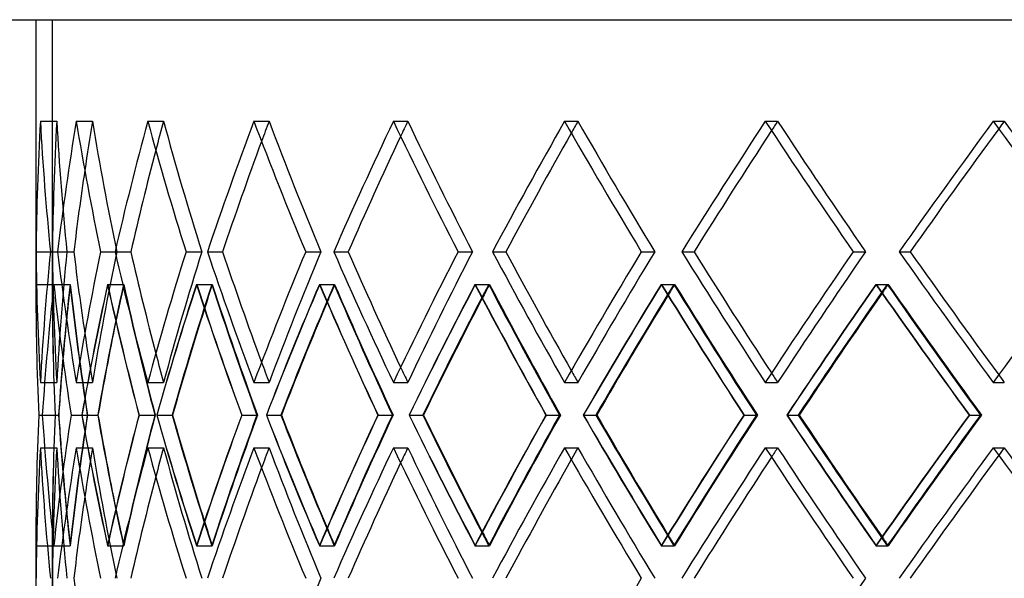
# Model space of a CAD drawing. Header units: millimetres. Extents: x -675 to 675, y -276 to 276.
# Tile 3 of 12: x -455 to -305, y -10 to 76. Entities that reach past the tile are written whole.
import ezdxf

# ---------------------------------------------------------------- set-up
doc = ezdxf.new("R2010")
doc.units = ezdxf.units.MM
doc.layers.add('HIDDEN', color=7, linetype='Continuous')
doc.layers.add('THICK', color=7, linetype='Continuous')

msp = doc.modelspace()

# ---------------------------------------------------------------- linework, layer by layer
at = {"layer": 'HIDDEN'}
for p, q in [((-450, 75.5), (-450, 35.05)), ((-451.81, 60.03), (-449.32, 60.03)), ((-451.81, 60.03), (-449.32, 60.03)), ((-446.33, 60.03), (-443.86, 60.03)), ((-446.33, 60.03), (-443.86, 60.03)), ((-435.43, 60.03), (-433.02, 60.03)), ((-435.43, 60.03), (-433.02, 60.03)), ((-419.24, 60.03), (-416.92, 60.03)), ((-419.24, 60.03), (-416.92, 60.03)), ((-397.96, 60.03), (-395.76, 60.03)), ((-397.96, 60.03), (-395.76, 60.03)), ((-371.85, 60.03), (-369.8, 60.03)), ((-371.85, 60.03), (-369.8, 60.03)), ((-341.23, 60.03), (-339.35, 60.03)), ((-341.23, 60.03), (-339.35, 60.03)), ((-306.47, 60.03), (-304.78, 60.03)), ((-306.47, 60.03), (-304.78, 60.03)), ((-452.47, 40.12), (-449.97, 40.12)), ((-450.28, 40.12), (-449.97, 40.12)), ((-450.28, 40.12), (-447.78, 40.12)), ((-450.28, 40.12), (-447.78, 40.12)), ((-449.17, 40.12), (-446.7, 40.12)), ((-442.62, 40.12), (-440.15, 40.12)), ((-442.62, 40.12), (-440.15, 40.12)), ((-440.42, 40.12), (-438.01, 40.12)), ((-429.59, 40.12), (-427.18, 40.12)), ((-429.59, 40.12), (-427.18, 40.12)), ((-426.32, 40.12), (-424.01, 40.12)), ((-411.34, 40.12), (-409.02, 40.12)), ((-411.34, 40.12), (-409.02, 40.12)), ((-407.05, 40.12), (-404.85, 40.12)), ((-388.1, 40.12), (-385.9, 40.12)), ((-388.1, 40.12), (-385.9, 40.12)), ((-382.84, 40.12), (-380.78, 40.12)), ((-360.15, 40.12), (-358.09, 40.12)), ((-360.15, 40.12), (-358.09, 40.12)), ((-353.98, 40.12), (-352.09, 40.12)), ((-327.83, 40.12), (-325.94, 40.12)), ((-327.83, 40.12), (-325.94, 40.12)), ((-320.82, 40.12), (-319.13, 40.12)), ((-452.5, 35.14), (-450, 35.14)), ((-449.76, 35.14), (-447.26, 35.14)), ((-449.75, 35.14), (-447.28, 35.14)), ((-441.56, 35.14), (-439.09, 35.14)), ((-441.54, 35.14), (-439.13, 35.14)), ((-428, 35.14), (-425.59, 35.14)), ((-427.97, 35.14), (-425.65, 35.14)), ((-409.24, 35.14), (-406.92, 35.14)), ((-409.2, 35.14), (-407, 35.14)), ((-385.52, 35.14), (-383.31, 35.14)), ((-385.47, 35.14), (-383.41, 35.14)), ((-357.11, 35.14), (-355.06, 35.14)), ((-357.06, 35.14), (-355.17, 35.14)), ((-324.37, 35.14), (-322.49, 35.14)), ((-324.31, 35.14), (-322.62, 35.14)), ((-451.81, 20.21), (-449.32, 20.21)), ((-451.81, 20.21), (-449.32, 20.21)), ((-446.33, 20.21), (-443.86, 20.21)), ((-446.33, 20.21), (-443.86, 20.21)), ((-435.43, 20.21), (-433.02, 20.21)), ((-435.43, 20.21), (-433.02, 20.21)), ((-419.24, 20.21), (-416.92, 20.21)), ((-419.24, 20.21), (-416.92, 20.21)), ((-397.96, 20.21), (-395.76, 20.21)), ((-397.96, 20.21), (-395.76, 20.21)), ((-371.85, 20.21), (-369.8, 20.21)), ((-371.85, 20.21), (-369.8, 20.21)), ((-341.23, 20.21), (-339.35, 20.21)), ((-341.23, 20.21), (-339.35, 20.21)), ((-306.47, 20.21), (-304.78, 20.21)), ((-306.47, 20.21), (-304.78, 20.21)), ((-452.06, 15.23), (-449.56, 15.23)), ((-452.06, 15.23), (-449.55, 15.23)), ((-451.51, 15.23), (-449.03, 15.23)), ((-447.13, 15.23), (-444.62, 15.23)), ((-447.12, 15.23), (-444.65, 15.23)), ((-445.48, 15.23), (-443.06, 15.23)), ((-436.76, 15.23), (-434.29, 15.23)), ((-436.75, 15.23), (-434.35, 15.23)), ((-434.04, 15.23), (-431.71, 15.23)), ((-421.1, 15.23), (-418.68, 15.23)), ((-421.09, 15.23), (-418.77, 15.23)), ((-417.33, 15.23), (-415.12, 15.23)), ((-400.32, 15.23), (-398, 15.23)), ((-400.31, 15.23), (-398.11, 15.23)), ((-395.55, 15.23), (-393.49, 15.23)), ((-374.69, 15.23), (-372.48, 15.23)), ((-374.67, 15.23), (-372.61, 15.23)), ((-368.97, 15.23), (-367.08, 15.23)), ((-344.51, 15.23), (-342.44, 15.23)), ((-344.48, 15.23), (-342.59, 15.23)), ((-337.92, 15.23), (-336.22, 15.23)), ((-310.14, 15.23), (-308.25, 15.23)), ((-310.11, 15.23), (-308.42, 15.23)), ((-451.81, 10.26), (-449.32, 10.26)), ((-451.81, 10.26), (-449.32, 10.26)), ((-446.33, 10.26), (-443.86, 10.26)), ((-446.33, 10.26), (-443.86, 10.26)), ((-435.43, 10.26), (-433.02, 10.26)), ((-435.43, 10.26), (-433.02, 10.26)), ((-419.24, 10.26), (-416.92, 10.26)), ((-419.24, 10.26), (-416.92, 10.26)), ((-397.96, 10.26), (-395.76, 10.26)), ((-397.96, 10.26), (-395.76, 10.26)), ((-371.85, 10.26), (-369.8, 10.26)), ((-371.85, 10.26), (-369.8, 10.26)), ((-341.23, 10.26), (-339.35, 10.26)), ((-341.23, 10.26), (-339.35, 10.26)), ((-306.47, 10.26), (-304.78, 10.26)), ((-306.47, 10.26), (-304.78, 10.26)), ((-452.5, -4.68), (-450, -4.68)), ((-450, -4.68), (-450, -14.72)), ((-449.76, -4.68), (-447.26, -4.68)), ((-449.75, -4.68), (-447.28, -4.68)), ((-441.56, -4.68), (-439.09, -4.68)), ((-441.54, -4.68), (-439.13, -4.68)), ((-428, -4.68), (-425.59, -4.68)), ((-427.97, -4.68), (-425.65, -4.68)), ((-409.24, -4.68), (-406.92, -4.68)), ((-409.2, -4.68), (-407, -4.68)), ((-385.52, -4.68), (-383.31, -4.68)), ((-385.47, -4.68), (-383.41, -4.68)), ((-357.11, -4.68), (-355.06, -4.68)), ((-357.06, -4.68), (-355.17, -4.68)), ((-324.37, -4.68), (-322.49, -4.68)), ((-324.31, -4.68), (-322.62, -4.68))]:
    msp.add_line(p, q, dxfattribs=at)
for centre, major_axis, ratio, start_param, end_param in [((0, 60.03), (328.66, 328.66), 0.946349, 2.328637, 2.372648), ((0, 60.03), (-326.84, -326.84), 0.946349, -0.812956, -0.7687), ((0, 60.03), (-326.84, 326.84), 0.946349, 0.812956, 0.857212), ((0, 60.03), (326.84, -326.84), 0.946349, -2.328637, -2.28438), ((0, 60.03), (345.3, 345.3), 0.846957, 2.273521, 2.317533), ((0, 60.03), (-343.39, -343.39), 0.846957, -0.868072, -0.851422), ((0, 60.03), (-343.39, 343.39), 0.846957, 0.868072, 0.912328), ((0, 60.03), (343.39, -343.39), 0.846957, -2.273521, -2.229265), ((0, 60.03), (360.88, 360.88), 0.756438, 2.218405, 2.262417), ((0, 60.03), (-358.89, -358.89), 0.756438, -0.923187, -0.913363), ((0, 60.03), (-358.89, 358.89), 0.756438, 0.923187, 0.967444), ((0, 60.03), (358.89, -358.89), 0.756438, -2.218405, -2.174149), ((0, 60.03), (375.37, 375.37), 0.673173, 2.16329, 2.207301), ((0, 60.03), (-373.3, -373.3), 0.673173, -0.978303, -0.971464), ((0, 60.03), (-373.3, 373.3), 0.673173, 0.978303, 1.022559), ((0, 60.03), (373.3, -373.3), 0.673173, -2.16329, -2.119033), ((0, 60.03), (388.72, 388.72), 0.595871, 2.108174, 2.152186), ((0, 60.03), (-386.57, -386.57), 0.595871, -1.033419, -1.028286), ((0, 60.03), (-386.57, 386.57), 0.595871, 1.033419, 1.077675), ((0, 60.03), (386.57, -386.57), 0.595871, -2.108174, -2.063918), ((0, 60.03), (400.89, 400.89), 0.523489, 2.053058, 2.09707), ((0, 60.03), (-398.68, -398.68), 0.523489, -1.088534, -1.084528), ((0, 60.03), (-398.68, 398.68), 0.523489, 1.088534, 1.132791), ((0, 60.03), (398.68, -398.68), 0.523489, -2.053058, -2.008802), ((0, 60.03), (411.84, 411.84), 0.455172, 1.997943, 2.041954), ((0, 60.03), (-409.57, -409.57), 0.455172, -1.14365, -1.14046), ((0, 60.03), (-409.57, 409.57), 0.455172, 1.14365, 1.187906), ((0, 60.03), (409.57, -409.57), 0.455172, -1.997943, -1.953686), ((0, 60.03), (421.54, 421.54), 0.390201, 1.942827, 1.986839), ((0, 60.03), (-419.22, -419.22), 0.390201, -1.198766, -1.196208), ((0, 60.03), (-419.22, 419.22), 0.390201, 1.198766, 1.243022), ((0, 20.21), (328.66, -328.66), 0.946349, -2.372648, -2.328637), ((0, 20.21), (-326.84, 326.84), 0.946349, 0.7687, 0.812956), ((0, 20.21), (-326.84, -326.84), 0.946349, -0.857212, -0.812956), ((0, 20.21), (326.84, 326.84), 0.946349, 2.28438, 2.328637), ((0, 20.21), (345.3, -345.3), 0.846957, -2.317533, -2.273521), ((0, 20.21), (-343.39, -343.39), 0.846957, -0.912328, -0.868072), ((0, 20.21), (343.39, 343.39), 0.846957, 2.229265, 2.273521), ((0, 20.21), (360.88, -360.88), 0.756438, -2.262417, -2.218405), ((0, 20.21), (-358.89, -358.89), 0.756438, -0.967444, -0.923187), ((0, 20.21), (358.89, 358.89), 0.756438, 2.174149, 2.218405), ((0, 20.21), (375.37, -375.37), 0.673173, -2.207301, -2.16329), ((0, 20.21), (-373.3, -373.3), 0.673173, -1.022559, -0.978303), ((0, 20.21), (373.3, 373.3), 0.673173, 2.119033, 2.16329), ((0, 20.21), (388.72, -388.72), 0.595871, -2.152186, -2.108174), ((0, 20.21), (-386.57, -386.57), 0.595871, -1.077675, -1.033419), ((0, 20.21), (386.57, 386.57), 0.595871, 2.063918, 2.108174), ((0, 20.21), (400.89, -400.89), 0.523489, -2.09707, -2.053058), ((0, 20.21), (-398.68, -398.68), 0.523489, -1.132791, -1.088534), ((0, 20.21), (398.68, 398.68), 0.523489, 2.008802, 2.053058), ((0, 20.21), (411.84, -411.84), 0.455172, -2.041954, -1.997943), ((0, 20.21), (-409.57, -409.57), 0.455172, -1.187906, -1.14365), ((0, 20.21), (409.57, 409.57), 0.455172, 1.953686, 1.997943), ((0, 20.21), (421.54, -421.54), 0.390201, -1.986839, -1.942827), ((0, 10.26), (328.66, -328.66), 0.946349, -2.383655, -2.33963), ((0, 60.03), (345.3, 345.3), 0.846957, 2.32854, 2.372672), ((0, 60.03), (326.84, 326.84), 0.946349, 2.383961, 2.42834), ((0, 10.26), (326.84, -326.84), 0.946349, -2.383752, -2.339691), ((0, 10.26), (345.3, -345.3), 0.846957, -2.32854, -2.284514), ((0, 60.03), (343.39, 343.39), 0.846957, 2.328846, 2.373224), ((0, 10.26), (-326.84, -326.84), 0.946349, -0.868281, -0.843053), ((0, 10.26), (343.39, -343.39), 0.846957, -2.328846, -2.284576), ((0, 60.03), (-326.84, 326.84), 0.946349, 0.868281, 0.912659), ((0, 60.03), (360.88, 360.88), 0.756438, 2.273424, 2.317556), ((0, 60.03), (358.89, 358.89), 0.756438, 2.27373, 2.318109), ((0, 10.26), (360.88, -360.88), 0.756438, -2.273424, -2.229399), ((0, 10.26), (-343.39, -343.39), 0.846957, -0.923396, -0.910854), ((0, 10.26), (358.89, -358.89), 0.756438, -2.27373, -2.22946), ((0, 60.03), (-343.39, 343.39), 0.846957, 0.923396, 0.967775), ((0, 60.03), (375.37, 375.37), 0.673173, 2.218308, 2.26244), ((0, 60.03), (373.3, 373.3), 0.673173, 2.218614, 2.262993), ((0, 10.26), (375.37, -375.37), 0.673173, -2.218308, -2.174283), ((0, 10.26), (-358.89, -358.89), 0.756438, -0.978512, -0.97027), ((0, 10.26), (373.3, -373.3), 0.673173, -2.218614, -2.174344), ((0, 60.03), (-358.89, 358.89), 0.756438, 0.978512, 1.022891), ((0, 60.03), (388.72, 388.72), 0.595871, 2.163193, 2.207325), ((0, 60.03), (386.57, 386.57), 0.595871, 2.163499, 2.207877), ((0, 10.26), (388.72, -388.72), 0.595871, -2.163193, -2.119167), ((0, 10.26), (-373.3, -373.3), 0.673173, -1.033627, -1.02759), ((0, 10.26), (386.57, -386.57), 0.595871, -2.163499, -2.119229), ((0, 60.03), (-373.3, 373.3), 0.673173, 1.033627, 1.078006), ((0, 60.03), (400.89, 400.89), 0.523489, 2.108077, 2.152209), ((0, 60.03), (398.68, 398.68), 0.523489, 2.108383, 2.152762), ((0, 10.26), (400.89, -400.89), 0.523489, -2.108077, -2.064052), ((0, 10.26), (-386.57, -386.57), 0.595871, -1.088743, -1.084072), ((0, 10.26), (398.68, -398.68), 0.523489, -2.108383, -2.064113), ((0, 60.03), (-386.57, 386.57), 0.595871, 1.088743, 1.133122), ((0, 60.03), (411.84, 411.84), 0.455172, 2.052961, 2.097093), ((0, 60.03), (409.57, 409.57), 0.455172, 2.053267, 2.097646), ((0, 10.26), (411.84, -411.84), 0.455172, -2.052961, -2.008936), ((0, 10.26), (-398.68, -398.68), 0.523489, -1.143859, -1.140137), ((0, 10.26), (409.57, -409.57), 0.455172, -2.053267, -2.008997), ((0, 60.03), (-398.68, 398.68), 0.523489, 1.143859, 1.188238), ((0, 60.03), (421.54, 421.54), 0.390201, 1.997846, 2.041978), ((0, 60.03), (419.22, 419.22), 0.390201, 1.998152, 2.04253), ((0, 10.26), (421.54, -421.54), 0.390201, -1.997846, -1.95382), ((0, 10.26), (-409.57, -409.57), 0.455172, -1.198974, -1.195966), ((0, 10.26), (419.22, -419.22), 0.390201, -1.998152, -1.953882), ((0, 60.03), (-409.57, 409.57), 0.455172, 1.198974, 1.243353), ((0, 20.21), (-343.39, 343.39), 0.846957, 0.851422, 0.868072), ((0, 20.21), (-358.89, 358.89), 0.756438, 0.913363, 0.923187), ((0, 20.21), (-373.3, 373.3), 0.673173, 0.971464, 0.978303), ((0, 20.21), (-386.57, 386.57), 0.595871, 1.028286, 1.033419), ((0, 20.21), (-398.68, 398.68), 0.523489, 1.084528, 1.088534), ((0, 20.21), (-409.57, 409.57), 0.455172, 1.14046, 1.14365), ((0, 20.21), (-419.22, 419.22), 0.390201, 1.196208, 1.198766), ((0, 20.21), (328.66, 328.66), 0.946349, 2.33963, 2.383655), ((0, -29.56), (345.3, -345.3), 0.846957, -2.372672, -2.32854), ((0, 20.21), (326.84, 326.84), 0.946349, 2.339691, 2.383961), ((0, -29.56), (326.84, -326.84), 0.946349, -2.42834, -2.383961), ((0, 20.21), (345.3, 345.3), 0.846957, 2.284514, 2.32854), ((0, -29.56), (343.39, -343.39), 0.846957, -2.373224, -2.328846), ((0, 20.21), (343.39, 343.39), 0.846957, 2.284576, 2.328846), ((0, -29.56), (-326.84, -326.84), 0.946349, -0.912659, -0.868281), ((0, -29.56), (360.88, -360.88), 0.756438, -2.317556, -2.273424), ((0, -29.56), (358.89, -358.89), 0.756438, -2.318109, -2.27373), ((0, 20.21), (360.88, 360.88), 0.756438, 2.229399, 2.273424), ((0, 20.21), (358.89, 358.89), 0.756438, 2.22946, 2.27373), ((0, -29.56), (-343.39, -343.39), 0.846957, -0.967775, -0.923396), ((0, -29.56), (375.37, -375.37), 0.673173, -2.26244, -2.218308), ((0, -29.56), (373.3, -373.3), 0.673173, -2.262993, -2.218614), ((0, 20.21), (375.37, 375.37), 0.673173, 2.174283, 2.218308), ((0, 20.21), (373.3, 373.3), 0.673173, 2.174344, 2.218614), ((0, -29.56), (-358.89, -358.89), 0.756438, -1.022891, -0.978512), ((0, -29.56), (388.72, -388.72), 0.595871, -2.207325, -2.163193), ((0, -29.56), (386.57, -386.57), 0.595871, -2.207877, -2.163499), ((0, 20.21), (388.72, 388.72), 0.595871, 2.119167, 2.163193), ((0, 20.21), (386.57, 386.57), 0.595871, 2.119229, 2.163499), ((0, -29.56), (-373.3, -373.3), 0.673173, -1.078006, -1.033627), ((0, -29.56), (400.89, -400.89), 0.523489, -2.152209, -2.108077), ((0, -29.56), (398.68, -398.68), 0.523489, -2.152762, -2.108383), ((0, 20.21), (400.89, 400.89), 0.523489, 2.064052, 2.108077), ((0, 20.21), (398.68, 398.68), 0.523489, 2.064113, 2.108383), ((0, -29.56), (-386.57, -386.57), 0.595871, -1.133122, -1.088743), ((0, -29.56), (411.84, -411.84), 0.455172, -2.097093, -2.052961), ((0, -29.56), (409.57, -409.57), 0.455172, -2.097646, -2.053267), ((0, 20.21), (411.84, 411.84), 0.455172, 2.008936, 2.052961), ((0, 20.21), (409.57, 409.57), 0.455172, 2.008997, 2.053267), ((0, -29.56), (-398.68, -398.68), 0.523489, -1.188238, -1.143859), ((0, -29.56), (421.54, -421.54), 0.390201, -2.041978, -1.997846), ((0, -29.56), (419.22, -419.22), 0.390201, -2.04253, -1.998152), ((0, 20.21), (421.54, 421.54), 0.390201, 1.95382, 1.997846), ((0, 20.21), (419.22, 419.22), 0.390201, 1.953882, 1.998152), ((0, -29.56), (-409.57, -409.57), 0.455172, -1.243353, -1.198974), ((0, 10.26), (328.66, 328.66), 0.946349, 2.328637, 2.372648), ((0, 10.26), (-326.84, -326.84), 0.946349, -0.812956, -0.7687), ((0, 10.26), (-326.84, 326.84), 0.946349, 0.812956, 0.857212), ((0, 10.26), (326.84, -326.84), 0.946349, -2.328637, -2.28438), ((0, 10.26), (345.3, 345.3), 0.846957, 2.273521, 2.317533), ((0, 10.26), (-343.39, -343.39), 0.846957, -0.868072, -0.851422), ((0, 10.26), (-343.39, 343.39), 0.846957, 0.868072, 0.912328), ((0, 10.26), (343.39, -343.39), 0.846957, -2.273521, -2.229265), ((0, 10.26), (360.88, 360.88), 0.756438, 2.218405, 2.262417), ((0, 10.26), (-358.89, -358.89), 0.756438, -0.923187, -0.913363), ((0, 10.26), (-358.89, 358.89), 0.756438, 0.923187, 0.967444), ((0, 10.26), (358.89, -358.89), 0.756438, -2.218405, -2.174149), ((0, 10.26), (375.37, 375.37), 0.673173, 2.16329, 2.207301), ((0, 10.26), (-373.3, -373.3), 0.673173, -0.978303, -0.971464), ((0, 10.26), (-373.3, 373.3), 0.673173, 0.978303, 1.022559), ((0, 10.26), (373.3, -373.3), 0.673173, -2.16329, -2.119033), ((0, 10.26), (388.72, 388.72), 0.595871, 2.108174, 2.152186), ((0, 10.26), (-386.57, -386.57), 0.595871, -1.033419, -1.028286), ((0, 10.26), (-386.57, 386.57), 0.595871, 1.033419, 1.077675), ((0, 10.26), (386.57, -386.57), 0.595871, -2.108174, -2.063918), ((0, 10.26), (400.89, 400.89), 0.523489, 2.053058, 2.09707), ((0, 10.26), (-398.68, -398.68), 0.523489, -1.088534, -1.084528), ((0, 10.26), (-398.68, 398.68), 0.523489, 1.088534, 1.132791), ((0, 10.26), (398.68, -398.68), 0.523489, -2.053058, -2.008802), ((0, 10.26), (411.84, 411.84), 0.455172, 1.997943, 2.041954), ((0, 10.26), (-409.57, -409.57), 0.455172, -1.14365, -1.14046), ((0, 10.26), (-409.57, 409.57), 0.455172, 1.14365, 1.187906), ((0, 10.26), (409.57, -409.57), 0.455172, -1.997943, -1.953686), ((0, 10.26), (421.54, 421.54), 0.390201, 1.942827, 1.986839), ((0, 10.26), (-419.22, -419.22), 0.390201, -1.198766, -1.196208), ((0, 10.26), (-419.22, 419.22), 0.390201, 1.198766, 1.243022), ((0, 20.21), (-326.84, 326.84), 0.946349, 0.843053, 0.868281), ((0, 20.21), (-343.39, 343.39), 0.846957, 0.910854, 0.923396), ((0, 20.21), (-358.89, 358.89), 0.756438, 0.97027, 0.978512), ((0, 20.21), (-373.3, 373.3), 0.673173, 1.02759, 1.033627), ((0, 20.21), (-386.57, 386.57), 0.595871, 1.084072, 1.088743), ((0, 20.21), (-398.68, 398.68), 0.523489, 1.140137, 1.143859), ((0, 20.21), (-409.57, 409.57), 0.455172, 1.195966, 1.198974), ((0, -29.56), (-326.84, 326.84), 0.946349, 0.7687, 0.812956), ((0, -29.56), (373.3, 373.3), 0.673173, 2.119033, 2.16329), ((0, -29.56), (409.57, 409.57), 0.455172, 1.953686, 1.997943)]:
    msp.add_ellipse(centre, major_axis=major_axis, ratio=ratio, start_param=start_param, end_param=end_param, dxfattribs=at)
at = {"layer": 'THICK'}
for p, q in [((-675, 75.5), (0, 75.5)), ((-452.5, 75.5), (-452.5, 35.14)), ((-452.47, 40.12), (-450.28, 40.12)), ((-449.17, 40.12), (-446.7, 40.12)), ((-440.42, 40.12), (-438.01, 40.12)), ((-426.32, 40.12), (-424.01, 40.12)), ((-407.05, 40.12), (-404.85, 40.12)), ((-382.84, 40.12), (-380.78, 40.12)), ((-353.98, 40.12), (-352.09, 40.12)), ((-320.82, 40.12), (-319.13, 40.12)), ((-451.51, 15.23), (-449.02, 15.23)), ((-445.48, 15.23), (-443.02, 15.23)), ((-434.05, 15.23), (-431.64, 15.23)), ((-417.34, 15.23), (-415.02, 15.23)), ((-395.57, 15.23), (-393.37, 15.23)), ((-369, 15.23), (-366.94, 15.23)), ((-337.95, 15.23), (-336.06, 15.23)), ((-452.5, -4.68), (-452.5, -14.62))]:
    msp.add_line(p, q, dxfattribs=at)
for centre, major_axis, ratio, start_param, end_param in [((0, 60.03), (-328.66, -328.66), 0.946349, -0.812956, -0.768944), ((0, 60.03), (-328.66, 328.66), 0.946349, 0.812956, 0.856968), ((0, 60.03), (-345.3, -345.3), 0.846957, -0.868072, -0.82406), ((0, 60.03), (-345.3, 345.3), 0.846957, 0.868072, 0.912083), ((0, 60.03), (-360.88, -360.88), 0.756438, -0.923187, -0.879176), ((0, 60.03), (-360.88, 360.88), 0.756438, 0.923187, 0.967199), ((0, 60.03), (-375.37, -375.37), 0.673173, -0.978303, -0.934291), ((0, 60.03), (-375.37, 375.37), 0.673173, 0.978303, 1.022315), ((0, 60.03), (-388.72, -388.72), 0.595871, -1.033419, -0.989407), ((0, 60.03), (-388.72, 388.72), 0.595871, 1.033419, 1.07743), ((0, 60.03), (-400.89, -400.89), 0.523489, -1.088534, -1.044523), ((0, 60.03), (-400.89, 400.89), 0.523489, 1.088534, 1.132546), ((0, 60.03), (-411.84, -411.84), 0.455172, -1.14365, -1.099638), ((0, 60.03), (-409.57, -409.57), 0.455172, -1.14046, -1.099393), ((0, 60.03), (-411.84, 411.84), 0.455172, 1.14365, 1.187662), ((0, 60.03), (-421.54, -421.54), 0.390201, -1.198766, -1.154754), ((0, 60.03), (-419.22, -419.22), 0.390201, -1.196208, -1.154509), ((0, 60.03), (-421.54, 421.54), 0.390201, 1.198766, 1.242777), ((0, 60.03), (-386.57, -386.57), 0.595871, -1.028286, -0.989162), ((0, 60.03), (-398.68, -398.68), 0.523489, -1.084528, -1.044278), ((0, 60.03), (-358.89, -358.89), 0.756438, -0.913363, -0.878931), ((0, 60.03), (-373.3, -373.3), 0.673173, -0.971464, -0.934047), ((0, 60.03), (-343.39, -343.39), 0.846957, -0.851422, -0.823815), ((0, 20.21), (-328.66, 328.66), 0.946349, 0.768944, 0.812956), ((0, 20.21), (-328.66, -328.66), 0.946349, -0.856968, -0.812956), ((0, 20.21), (-345.3, 345.3), 0.846957, 0.82406, 0.868072), ((0, 20.21), (-343.39, 343.39), 0.846957, 0.823815, 0.851422), ((0, 20.21), (-345.3, -345.3), 0.846957, -0.912083, -0.868072), ((0, 20.21), (-360.88, 360.88), 0.756438, 0.879176, 0.923187), ((0, 20.21), (-358.89, 358.89), 0.756438, 0.878931, 0.913363), ((0, 20.21), (-360.88, -360.88), 0.756438, -0.967199, -0.923187), ((0, 20.21), (-375.37, 375.37), 0.673173, 0.934291, 0.978303), ((0, 20.21), (-373.3, 373.3), 0.673173, 0.934047, 0.971464), ((0, 20.21), (-375.37, -375.37), 0.673173, -1.022315, -0.978303), ((0, 20.21), (-388.72, 388.72), 0.595871, 0.989407, 1.033419), ((0, 20.21), (-386.57, 386.57), 0.595871, 0.989162, 1.028286), ((0, 20.21), (-388.72, -388.72), 0.595871, -1.07743, -1.033419), ((0, 20.21), (-400.89, 400.89), 0.523489, 1.044523, 1.088534), ((0, 20.21), (-398.68, 398.68), 0.523489, 1.044278, 1.084528), ((0, 20.21), (-400.89, -400.89), 0.523489, -1.132546, -1.088534), ((0, 20.21), (-411.84, 411.84), 0.455172, 1.099638, 1.14365), ((0, 20.21), (-409.57, 409.57), 0.455172, 1.099393, 1.14046), ((0, 20.21), (-411.84, -411.84), 0.455172, -1.187662, -1.14365), ((0, 20.21), (-421.54, 421.54), 0.390201, 1.154754, 1.198766), ((0, 20.21), (-419.22, 419.22), 0.390201, 1.154509, 1.196208), ((0, 20.21), (-421.54, -421.54), 0.390201, -1.242777, -1.198766), ((0, 60.03), (328.66, 328.66), 0.946349, 2.383655, 2.427787), ((0, 10.26), (-328.66, -328.66), 0.946349, -0.867975, -0.823949), ((0, 60.03), (-328.66, 328.66), 0.946349, 0.867975, 0.912107), ((0, 10.26), (-345.3, -345.3), 0.846957, -0.92309, -0.879065), ((0, 60.03), (-345.3, 345.3), 0.846957, 0.92309, 0.967222), ((0, 10.26), (-360.88, -360.88), 0.756438, -0.978206, -0.934181), ((0, 60.03), (-360.88, 360.88), 0.756438, 0.978206, 1.022338), ((0, 10.26), (-375.37, -375.37), 0.673173, -1.033322, -0.989296), ((0, 60.03), (-375.37, 375.37), 0.673173, 1.033322, 1.077454), ((0, 10.26), (-388.72, -388.72), 0.595871, -1.088437, -1.044412), ((0, 60.03), (-388.72, 388.72), 0.595871, 1.088437, 1.132569), ((0, 10.26), (-400.89, -400.89), 0.523489, -1.143553, -1.099528), ((0, 60.03), (-400.89, 400.89), 0.523489, 1.143553, 1.187685), ((0, 10.26), (-411.84, -411.84), 0.455172, -1.198669, -1.154643), ((0, 60.03), (-411.84, 411.84), 0.455172, 1.198669, 1.242801), ((0, 10.26), (-386.57, -386.57), 0.595871, -1.084072, -1.044473), ((0, 10.26), (-398.68, -398.68), 0.523489, -1.140137, -1.099589), ((0, 10.26), (-409.57, -409.57), 0.455172, -1.195966, -1.154704), ((0, 10.26), (-373.3, -373.3), 0.673173, -1.02759, -0.989357), ((0, 10.26), (-358.89, -358.89), 0.756438, -0.97027, -0.934242), ((0, 10.26), (-343.39, -343.39), 0.846957, -0.910854, -0.879126), ((0, 10.26), (-326.84, -326.84), 0.946349, -0.843053, -0.82401), ((0, -29.56), (328.66, -328.66), 0.946349, -2.427787, -2.383655), ((0, 20.21), (-328.66, 328.66), 0.946349, 0.823949, 0.867975), ((0, -29.56), (-328.66, -328.66), 0.946349, -0.912107, -0.867975), ((0, 20.21), (-326.84, 326.84), 0.946349, 0.82401, 0.843053), ((0, 20.21), (-345.3, 345.3), 0.846957, 0.879065, 0.92309), ((0, 20.21), (-343.39, 343.39), 0.846957, 0.879126, 0.910854), ((0, -29.56), (-345.3, -345.3), 0.846957, -0.967222, -0.92309), ((0, 20.21), (-360.88, 360.88), 0.756438, 0.934181, 0.978206), ((0, 20.21), (-358.89, 358.89), 0.756438, 0.934242, 0.97027), ((0, -29.56), (-360.88, -360.88), 0.756438, -1.022338, -0.978206), ((0, 20.21), (-375.37, 375.37), 0.673173, 0.989296, 1.033322), ((0, 20.21), (-373.3, 373.3), 0.673173, 0.989357, 1.02759), ((0, -29.56), (-375.37, -375.37), 0.673173, -1.077454, -1.033322), ((0, 20.21), (-388.72, 388.72), 0.595871, 1.044412, 1.088437), ((0, 20.21), (-386.57, 386.57), 0.595871, 1.044473, 1.084072), ((0, -29.56), (-388.72, -388.72), 0.595871, -1.132569, -1.088437), ((0, 20.21), (-400.89, 400.89), 0.523489, 1.099528, 1.143553), ((0, 20.21), (-398.68, 398.68), 0.523489, 1.099589, 1.140137), ((0, -29.56), (-400.89, -400.89), 0.523489, -1.187685, -1.143553), ((0, 20.21), (-411.84, 411.84), 0.455172, 1.154643, 1.198669), ((0, 20.21), (-409.57, 409.57), 0.455172, 1.154704, 1.195966), ((0, -29.56), (-411.84, -411.84), 0.455172, -1.242801, -1.198669), ((0, 10.26), (-328.66, -328.66), 0.946349, -0.812956, -0.768944), ((0, 10.26), (-328.66, 328.66), 0.946349, 0.812956, 0.856968), ((0, 10.26), (-345.3, -345.3), 0.846957, -0.868072, -0.82406), ((0, 10.26), (-345.3, 345.3), 0.846957, 0.868072, 0.912083), ((0, 10.26), (-360.88, -360.88), 0.756438, -0.923187, -0.879176), ((0, 10.26), (-360.88, 360.88), 0.756438, 0.923187, 0.967199), ((0, 10.26), (-375.37, -375.37), 0.673173, -0.978303, -0.934291), ((0, 10.26), (-375.37, 375.37), 0.673173, 0.978303, 1.022315), ((0, 10.26), (-388.72, -388.72), 0.595871, -1.033419, -0.989407), ((0, 10.26), (-388.72, 388.72), 0.595871, 1.033419, 1.07743), ((0, 10.26), (-400.89, -400.89), 0.523489, -1.088534, -1.044523), ((0, 10.26), (-400.89, 400.89), 0.523489, 1.088534, 1.132546), ((0, 10.26), (-411.84, -411.84), 0.455172, -1.14365, -1.099638), ((0, 10.26), (-411.84, 411.84), 0.455172, 1.14365, 1.187662), ((0, 10.26), (-421.54, -421.54), 0.390201, -1.198766, -1.154754), ((0, 10.26), (-419.22, -419.22), 0.390201, -1.196208, -1.154509), ((0, 10.26), (-421.54, 421.54), 0.390201, 1.198766, 1.242777), ((0, 10.26), (-386.57, -386.57), 0.595871, -1.028286, -0.989162), ((0, 10.26), (-398.68, -398.68), 0.523489, -1.084528, -1.044278), ((0, 10.26), (-409.57, -409.57), 0.455172, -1.14046, -1.099393), ((0, 10.26), (-373.3, -373.3), 0.673173, -0.971464, -0.934047), ((0, 10.26), (-358.89, -358.89), 0.756438, -0.913363, -0.878931), ((0, 10.26), (-343.39, -343.39), 0.846957, -0.851422, -0.823815), ((0, -29.56), (-343.39, 343.39), 0.846957, 0.823815, 0.851422), ((0, -29.56), (-400.89, -400.89), 0.523489, -1.132546, -1.088534)]:
    msp.add_ellipse(centre, major_axis=major_axis, ratio=ratio, start_param=start_param, end_param=end_param, dxfattribs=at)

doc.saveas('drawing.dxf')
